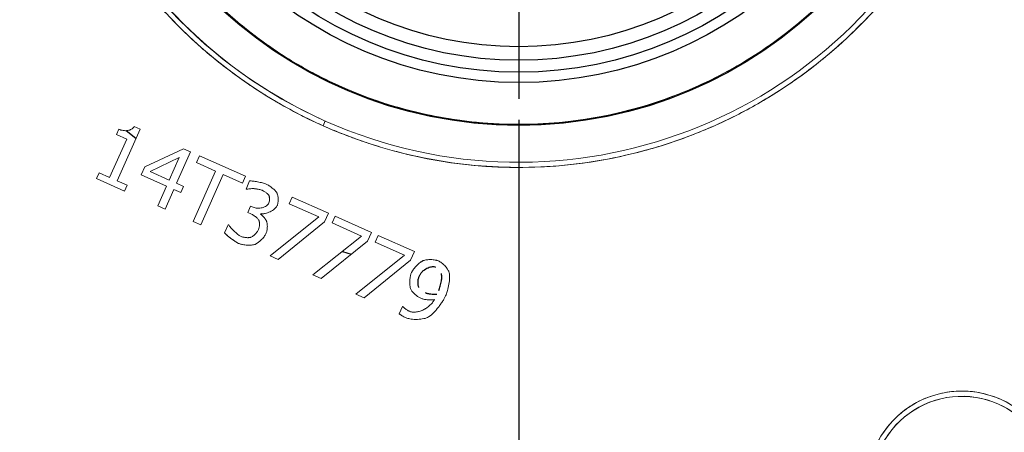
# Model space of a CAD drawing. Header units: inches. Extents: x 0.3 to 34.1, y 0.2 to 21.7.
# Tile 11 of 36: x 6.5 to 8.9, y 8.5 to 9.5. Entities that reach past the tile are written whole.
import ezdxf

# ---------------------------------------------------------------- set-up
doc = ezdxf.new("R2010")
doc.units = ezdxf.units.IN
doc.header["$MEASUREMENT"] = 0
doc.layers.add('SLD-0', color=7, linetype='Continuous', lineweight=25)
doc.styles.add('SLDTEXTSTYLE0', font='TXT', dxfattribs={"width": 0.75})
doc.dimstyles.new('SLDDIMSTYLE0', dxfattribs={"dimtxt": 0.125, "dimasz": 0.13, "dimexe": 0, "dimexo": 0.0625, "dimgap": 0.03125, "dimtad": 0, "dimtih": 1, "dimtoh": 1, "dimlfac": 0.8, "dimrnd": 1e-09, "dimzin": 12, "dimdsep": 46, "dimtxsty": 'SLDTEXTSTYLE0', "dimsah": 1, "dimcen": 0.09, "dimadec": 0, "dimazin": 3, "dimtfac": 1, "dimtofl": 0, "dimtmove": 0, "dimatfit": 3, "dimfxl": 1, "dimfrac": 2, "dimtolj": 1, "dimtzin": 12, "dimarcsym": 0})

# ---------------------------------------------------------------- blocks, each defined once
blk = doc.blocks.new('_D')
at = {"layer": 'SLD-0'}
for p, q in [((11.5481, 10.2186), (11.5481, 1.9743)), ((6.1356, 5.4623), (6.1356, 1.9743)), ((9.069, 2.2793), (9.0309, 2.2793)), ((9.0309, 2.2793), (9.0309, 2.0809)), ((9.577, 2.2793), (9.6151, 2.2793)), ((9.6151, 2.2793), (9.6151, 2.0809)), ((6.1356, 2.0993), (8.9213, 2.0993)), ((11.5481, 2.0993), (9.7247, 2.0993)), ((9.0309, 2.0809), (9.069, 2.0809)), ((9.6151, 2.0809), (9.577, 2.0809))]:
    blk.add_line(p, q, dxfattribs=at)
for points in [[(6.1356, 2.0993), (6.2656, 2.0793), (6.2656, 2.1193)], [(11.5481, 2.0993), (11.4181, 2.1193), (11.4181, 2.0793)]]:
    blk.add_solid(points, dxfattribs=at)
at = {"layer": 'SLD-0', "char_height": 0.125, "attachment_point": 1, "style": 'SLDTEXTSTYLE0'}
for s, insert in [('109.98', (9.069, 2.242)), ('4.33', (9.1614, 2.055))]:
    blk.add_mtext(s, dxfattribs=dict(at, insert=insert))
blk = doc.blocks.new('_D_1')
at = {"layer": 'SLD-0'}
for p, q in [((7.6981, 9.2324), (7.6981, 2.9192)), ((6.1356, 5.4623), (6.1356, 2.9192)), ((6.7439, 3.2242), (6.7058, 3.2242)), ((6.7058, 3.2242), (6.7058, 3.0258)), ((7.1595, 3.2242), (7.1976, 3.2242)), ((7.1976, 3.2242), (7.1976, 3.0258)), ((6.1356, 3.0442), (6.5962, 3.0442)), ((7.6981, 3.0442), (7.3072, 3.0442)), ((6.7058, 3.0258), (6.7439, 3.0258)), ((7.1976, 3.0258), (7.1595, 3.0258))]:
    blk.add_line(p, q, dxfattribs=at)
for points in [[(6.1356, 3.0442), (6.2656, 3.0242), (6.2656, 3.0642)], [(7.6981, 3.0442), (7.5681, 3.0642), (7.5681, 3.0242)]]:
    blk.add_solid(points, dxfattribs=at)
at = {"layer": 'SLD-0', "char_height": 0.125, "attachment_point": 1, "style": 'SLDTEXTSTYLE0'}
for s, insert in [('31.75', (6.7439, 3.1869)), ('1.25', (6.7901, 2.9999))]:
    blk.add_mtext(s, dxfattribs=dict(at, insert=insert))
blk = doc.blocks.new('_D_5')
at = {"layer": 'SLD-0'}
for p, q in [((8.7343, 10.2686), (12.303, 10.2686)), ((12.178, 10.2686), (12.178, 7.6237)), ((11.924, 7.5983), (11.8859, 7.5983)), ((11.8859, 7.5983), (11.8859, 7.3999)), ((12.432, 7.5983), (12.4701, 7.5983)), ((12.4701, 7.5983), (12.4701, 7.3999)), ((11.8859, 7.3999), (11.924, 7.3999)), ((12.4701, 7.3999), (12.432, 7.3999)), ((12.178, 4.9879), (12.178, 7.2128)), ((8.4492, 4.9879), (12.303, 4.9879))]:
    blk.add_line(p, q, dxfattribs=at)
for points in [[(12.178, 10.2686), (12.158, 10.1386), (12.198, 10.1386)], [(12.178, 4.9879), (12.198, 5.1179), (12.158, 5.1179)]]:
    blk.add_solid(points, dxfattribs=at)
at = {"layer": 'SLD-0', "char_height": 0.125, "attachment_point": 1, "style": 'SLDTEXTSTYLE0'}
for s, insert in [('107.30', (11.924, 7.561)), ('4.22', (12.0164, 7.374))]:
    blk.add_mtext(s, dxfattribs=dict(at, insert=insert))
blk = doc.blocks.new('SW_CENTERMARKSYMBOL_0')
at = {"layer": 'SLD-0', "color": 0}
for p, q in [((0, 0.25), (0, 0.9862)), ((0, 0), (0, 0.125)), ((-0.25, 0), (-0.9862, 0)), ((0, 0), (-0.125, 0)), ((0, 0), (0, -0.125)), ((0, 0), (0.125, 0)), ((0.25, 0), (0.9862, 0)), ((0, -0.25), (0, -0.9862))]:
    blk.add_line(p, q, dxfattribs=at)

msp = doc.modelspace()

# ---------------------------------------------------------------- linework, layer by layer
at = {"color": 144, "linetype": 'Continuous', "lineweight": 18}
for p, q in [((6.7915, 9.2102), (6.7773, 9.2165)), ((7.235, 9.2297), (7.23, 9.2182)), ((6.7405, 9.21), (6.7349, 9.1975)), ((6.7349, 9.1975), (6.7598, 9.1864)), ((6.7365, 9.0867), (6.7915, 9.2102)), ((6.7598, 9.1864), (6.7188, 9.0946)), ((6.8958, 9.1632), (6.803, 9.1199)), ((6.8792, 9.0805), (6.9127, 9.1556)), ((6.9127, 9.1556), (6.8958, 9.1632)), ((6.9336, 9.1463), (6.9263, 9.1301)), ((6.9336, 9.1463), (7.0437, 9.0972)), ((6.8155, 9.1089), (6.8854, 9.1419)), ((6.8854, 9.1419), (6.8615, 9.0883)), ((6.9263, 9.1301), (6.9723, 9.1096)), ((6.694, 9.1057), (6.6877, 9.0917)), ((6.7188, 9.0946), (6.694, 9.1057)), ((6.803, 9.1199), (6.7944, 9.1005)), ((6.7944, 9.1005), (6.8549, 9.0736)), ((6.8615, 9.0883), (6.8155, 9.1089)), ((6.9723, 9.1096), (6.9185, 8.9888)), ((6.9367, 8.9807), (6.9905, 9.1015)), ((6.9905, 9.1015), (7.0365, 9.081)), ((6.6877, 9.0917), (6.7546, 9.0619)), ((6.7608, 9.0759), (6.7365, 9.0867)), ((6.7546, 9.0619), (6.7608, 9.0759)), ((6.8955, 9.0732), (6.8792, 9.0805)), ((7.0365, 9.081), (7.0437, 9.0972)), ((7.0539, 9.0861), (7.0452, 9.0666)), ((6.8549, 9.0736), (6.834, 9.0265)), ((6.8726, 9.0657), (6.8516, 9.0186)), ((6.8726, 9.0657), (6.8889, 9.0584)), ((6.8889, 9.0584), (6.8955, 9.0732)), ((7.0452, 9.0666), (7.0463, 9.0661)), ((7.1556, 9.0474), (7.1484, 9.0313)), ((7.2192, 8.9998), (7.1484, 9.0313)), ((7.2425, 9.0086), (7.1556, 9.0474)), ((6.834, 9.0265), (6.8516, 9.0186)), ((7.056, 9.0258), (7.0492, 9.0105)), ((7.0492, 9.0105), (7.057, 9.0071)), ((7.0621, 9.023), (7.056, 9.0258)), ((7.0802, 9.0065), (7.0808, 9.0078)), ((7.2334, 8.9881), (7.2425, 9.0086)), ((6.9185, 8.9888), (6.9367, 8.9807)), ((7.0027, 8.9813), (6.994, 8.9618)), ((7.004, 8.9807), (7.0027, 8.9813)), ((7.1027, 8.9067), (7.2192, 8.9998)), ((7.1222, 8.898), (7.2334, 8.9881)), ((7.2512, 8.9855), (7.2584, 9.0015)), ((7.2512, 8.9855), (7.322, 8.9539)), ((7.3454, 8.9628), (7.2584, 9.0015)), ((7.3362, 8.9423), (7.3454, 8.9628)), ((7.322, 8.9539), (7.2055, 8.8609)), ((7.225, 8.8522), (7.3362, 8.9423)), ((7.3612, 8.9557), (7.3541, 8.9396)), ((7.3541, 8.9396), (7.4248, 8.9081)), ((7.4482, 8.917), (7.3612, 8.9557)), ((7.439, 8.8964), (7.4482, 8.917)), ((7.1027, 8.9067), (7.1222, 8.898)), ((7.4248, 8.9081), (7.3083, 8.8151)), ((7.3278, 8.8064), (7.439, 8.8964)), ((7.2055, 8.8609), (7.225, 8.8522)), ((7.3083, 8.8151), (7.3278, 8.8064)), ((7.4195, 8.7858), (7.4116, 8.7681)), ((7.4204, 8.7854), (7.4195, 8.7858))]:
    msp.add_line(p, q, dxfattribs=at)
at = {"color": 8, "linetype": 'Continuous', "lineweight": 25}
for p, q in [((6.7585, 9.2069), (6.7818, 9.1884)), ((7.2759, 8.9171), (7.2973, 8.9108))]:
    msp.add_line(p, q, dxfattribs=at)
at = {"color": 7, "linetype": 'Continuous', "lineweight": 25}
for radius in [1.0494, 0.9468, 0.9222, 0.8935, 0.8612]:
    msp.add_circle((7.6981, 10.2686), radius, dxfattribs=at)
at = {"color": 144, "linetype": 'Continuous', "lineweight": 18}
msp.add_circle((7.6981, 10.2686), 1.0469, dxfattribs=at)
for centre, radius, start, end in [((7.6981, 10.2686), 2.4825, 335.9786, 155.9786), ((7.6981, 10.2686), 1.15, 65.9786, 245.9786), ((7.6981, 10.2686), 1.1375, 65.9786, 245.9786), ((7.6981, 10.2686), 1.15, 245.9786, 65.9786), ((7.6981, 10.2686), 1.1375, 245.9786, 65.9786), ((7.6981, 10.2686), 2.4825, 155.9786, 335.9786), ((7.6981, 10.2686), 2.5762, 162.1481, 329.8091), ((7.6981, 10.2686), 2.5012, 162.1826, 329.7746), ((7.6981, 10.2686), 1.1375, 155.9786, 335.9786), ((8.7586, 8.3554), 0.2275, 335.9786, 155.9786), ((8.7586, 8.3554), 0.215, 65.9786, 245.9786), ((8.7586, 8.3554), 0.215, 335.9786, 155.9786), ((8.7586, 8.3554), 0.215, 245.9786, 65.9786)]:
    msp.add_arc(centre, radius, start, end, dxfattribs=at)
for points, knots in [([(5.4306, 11.2792), (5.4351, 11.2893), (5.4442, 11.3094), (5.4583, 11.3393), (5.4727, 11.369), (5.4875, 11.3985), (5.5028, 11.4278), (5.5184, 11.4569), (5.5344, 11.4858), (5.5508, 11.5145), (5.5676, 11.543), (5.6114, 11.6151), (5.6869, 11.728), (5.8074, 11.8814), (5.9451, 12.0306), (6.107, 12.1785), (6.2881, 12.3164), (6.4956, 12.4452), (6.7223, 12.5564), (6.9725, 12.6478), (7.24, 12.714), (7.5252, 12.7508), (7.8211, 12.7541), (8.122, 12.721), (8.4211, 12.6502), (8.7113, 12.542), (8.9858, 12.3986), (9.2384, 12.2235), (9.4642, 12.0219), (9.6596, 11.7996), (9.8228, 11.5629), (9.9524, 11.3198), (10.0517, 11.0725), (10.1206, 10.8296), (10.1636, 10.5892), (10.1822, 10.3623), (10.1804, 10.143), (10.1615, 9.9409), (10.128, 9.7487), (10.0918, 9.6064), (10.0605, 9.5047), (10.0393, 9.4421), (10.0164, 9.3801), (9.9921, 9.3187), (9.9744, 9.2783), (9.9656, 9.2581)], [0, 0, 0, 0, 0.004244, 0.008485, 0.012723, 0.016961, 0.021197, 0.025434, 0.029672, 0.033911, 0.038152, 0.042397, 0.066377, 0.090362, 0.117389, 0.14442, 0.174644, 0.204872, 0.238253, 0.271637, 0.307212, 0.344072, 0.382028, 0.42085, 0.460272, 0.5, 0.539729, 0.579151, 0.617973, 0.655929, 0.692789, 0.728363, 0.761745, 0.795129, 0.825354, 0.855581, 0.882608, 0.909639, 0.933619, 0.957604, 0.966089, 0.974565, 0.983038, 0.991514, 1, 1, 1, 1]), ([(8.1662, 11.319), (8.1591, 11.3222), (8.1448, 11.3285), (8.1231, 11.3373), (8.1013, 11.3457), (8.0794, 11.3537), (8.0573, 11.3612), (8.035, 11.3683), (8.0126, 11.3749), (7.99, 11.3811), (7.9388, 11.3939), (7.858, 11.4093), (7.7453, 11.4195), (7.6305, 11.4186), (7.514, 11.4058), (7.3986, 11.3811), (7.2857, 11.3443), (7.177, 11.2961), (7.0747, 11.2374), (6.9795, 11.1691), (6.8936, 11.093), (6.8166, 11.01), (6.729, 10.8949), (6.6418, 10.7394), (6.5844, 10.5706), (6.5574, 10.4286), (6.5472, 10.3158), (6.5481, 10.201), (6.5609, 10.0846), (6.5856, 9.9692), (6.6224, 9.8562), (6.6706, 9.7476), (6.7294, 9.6453), (6.7977, 9.5501), (6.8738, 9.4641), (6.9567, 9.3871), (7.0272, 9.3335), (7.0816, 9.2975), (7.1176, 9.2756), (7.1543, 9.2551), (7.1917, 9.2358), (7.2172, 9.2241), (7.23, 9.2182)], [0, 0, 0, 0, 0.006487, 0.012964, 0.019435, 0.025902, 0.032367, 0.038835, 0.045306, 0.051785, 0.058273, 0.089144, 0.120023, 0.152182, 0.184348, 0.217191, 0.250041, 0.282884, 0.315734, 0.347893, 0.380058, 0.41093, 0.441809, 0.500001, 0.558193, 0.589065, 0.619944, 0.652102, 0.684268, 0.717111, 0.749961, 0.782804, 0.815655, 0.847813, 0.879979, 0.910851, 0.94173, 0.953398, 0.965044, 0.976682, 0.988329, 1, 1, 1, 1]), ([(7.23, 9.2182), (7.2371, 9.2151), (7.2514, 9.2088), (7.2731, 9.2), (7.2949, 9.1916), (7.3168, 9.1836), (7.3389, 9.1761), (7.3612, 9.169), (7.3836, 9.1624), (7.4062, 9.1562), (7.4574, 9.1434), (7.5382, 9.128), (7.6509, 9.1177), (7.7657, 9.1186), (7.8822, 9.1315), (7.9976, 9.1562), (8.1105, 9.193), (8.2192, 9.2411), (8.3215, 9.2999), (8.4167, 9.3682), (8.5026, 9.4443), (8.5796, 9.5273), (8.6672, 9.6423), (8.7544, 9.7979), (8.8118, 9.9667), (8.8388, 10.1087), (8.849, 10.2215), (8.8481, 10.3363), (8.8353, 10.4527), (8.8106, 10.5681), (8.7738, 10.6811), (8.7256, 10.7897), (8.6668, 10.892), (8.5985, 10.9872), (8.5224, 11.0732), (8.4395, 11.1502), (8.369, 11.2038), (8.3146, 11.2398), (8.2786, 11.2617), (8.2419, 11.2822), (8.2045, 11.3015), (8.179, 11.3132), (8.1662, 11.319)], [0, 0, 0, 0, 0.006487, 0.012964, 0.019435, 0.025902, 0.032367, 0.038835, 0.045306, 0.051785, 0.058273, 0.089144, 0.120023, 0.152182, 0.184348, 0.217191, 0.250041, 0.282884, 0.315734, 0.347893, 0.380058, 0.41093, 0.441809, 0.500001, 0.558193, 0.589065, 0.619944, 0.652102, 0.684268, 0.717111, 0.749961, 0.782804, 0.815655, 0.847813, 0.879979, 0.910851, 0.94173, 0.953398, 0.965044, 0.976682, 0.988329, 1, 1, 1, 1]), ([(9.9656, 9.2581), (9.9611, 9.248), (9.952, 9.2279), (9.9379, 9.198), (9.9235, 9.1683), (9.9087, 9.1388), (9.8934, 9.1094), (9.8778, 9.0803), (9.8618, 9.0514), (9.8454, 9.0227), (9.8286, 8.9943), (9.7848, 8.9221), (9.7093, 8.8093), (9.5888, 8.6559), (9.4511, 8.5066), (9.2892, 8.3588), (9.1081, 8.2208), (8.9006, 8.0921), (8.6739, 7.9809), (8.4236, 7.8895), (8.1562, 7.8233), (7.871, 7.7864), (7.5751, 7.7832), (7.2742, 7.8163), (6.9751, 7.8871), (6.6849, 7.9952), (6.4104, 8.1387), (6.1578, 8.3138), (5.932, 8.5154), (5.7366, 8.7377), (5.5734, 8.9744), (5.4438, 9.2175), (5.3445, 9.4648), (5.2756, 9.7077), (5.2326, 9.9481), (5.214, 10.175), (5.2158, 10.3942), (5.2347, 10.5964), (5.2682, 10.7885), (5.3044, 10.9309), (5.3357, 11.0325), (5.3569, 11.0952), (5.3798, 11.1572), (5.4041, 11.2186), (5.4218, 11.259), (5.4306, 11.2792)], [0, 0, 0, 0, 0.004244, 0.008485, 0.012723, 0.016961, 0.021197, 0.025434, 0.029672, 0.033911, 0.038152, 0.042397, 0.066377, 0.090362, 0.117389, 0.14442, 0.174644, 0.204872, 0.238253, 0.271637, 0.307212, 0.344072, 0.382028, 0.42085, 0.460272, 0.5, 0.539729, 0.579151, 0.617973, 0.655929, 0.692789, 0.728363, 0.761745, 0.795129, 0.825354, 0.855581, 0.882608, 0.909639, 0.933619, 0.957604, 0.966089, 0.974565, 0.983038, 0.991514, 1, 1, 1, 1]), ([(5.2459, 11.0584), (5.2422, 11.0467), (5.2347, 11.0231), (5.2241, 10.9877), (5.2141, 10.9521), (5.2045, 10.9165), (5.1955, 10.8807), (5.187, 10.8448), (5.179, 10.8087), (5.1715, 10.7726), (5.1646, 10.7363), (5.1581, 10.6999), (5.1522, 10.6634), (5.1372, 10.5622), (5.1214, 10.3949), (5.1206, 10.1587), (5.1416, 9.9206), (5.1857, 9.6814), (5.2526, 9.4459), (5.3422, 9.2166), (5.4531, 8.9968), (5.5838, 8.7899), (5.7325, 8.5973), (5.8958, 8.4227), (6.0722, 8.2657), (6.2568, 8.1292), (6.4494, 8.0115), (6.6481, 7.9126), (6.8544, 7.831), (7.0707, 7.7665), (7.2956, 7.7204), (7.5304, 7.6942), (7.7694, 7.6895), (8.0119, 7.7077), (8.2532, 7.7488), (8.4908, 7.8133), (8.7213, 7.9), (8.9411, 8.0077), (9.1485, 8.1348), (9.3396, 8.2784), (9.5147, 8.4369), (9.6345, 8.567), (9.7105, 8.6597), (9.7495, 8.7097), (9.7872, 8.7606), (9.8236, 8.8123), (9.8587, 8.865), (9.8926, 8.9185), (9.9141, 8.9549), (9.9249, 8.9731)], [0, 0, 0, 0, 0.004912, 0.009818, 0.014721, 0.01962, 0.024518, 0.029414, 0.034311, 0.039209, 0.044109, 0.049012, 0.053919, 0.058831, 0.08976, 0.120692, 0.152728, 0.184767, 0.217386, 0.250009, 0.282628, 0.315251, 0.347287, 0.379326, 0.410255, 0.441188, 0.470592, 0.5, 0.529405, 0.558813, 0.589742, 0.620675, 0.652711, 0.68475, 0.717369, 0.749992, 0.782611, 0.815234, 0.84727, 0.879309, 0.910238, 0.94117, 0.949587, 0.957991, 0.966387, 0.974781, 0.983178, 0.991583, 1, 1, 1, 1]), ([(8.5993, 10.8015), (8.6028, 10.7953), (8.61, 10.7831), (8.6202, 10.7644), (8.6301, 10.7456), (8.6396, 10.7265), (8.6487, 10.7073), (8.6574, 10.6879), (8.6658, 10.6683), (8.6737, 10.6486), (8.6907, 10.6036), (8.713, 10.5321), (8.734, 10.4312), (8.7452, 10.3273), (8.7457, 10.2207), (8.7354, 10.1137), (8.7139, 10.0077), (8.6816, 9.9045), (8.6391, 9.8058), (8.5873, 9.7126), (8.5081, 9.5993), (8.393, 9.4773), (8.2339, 9.3625), (8.0566, 9.2784), (7.8943, 9.2363), (7.7568, 9.2216), (7.6501, 9.221), (7.5432, 9.2314), (7.4372, 9.2529), (7.3339, 9.2851), (7.2353, 9.3276), (7.1421, 9.3795), (7.0564, 9.4393), (6.9781, 9.5063), (6.9223, 9.5645), (6.8841, 9.6099), (6.8605, 9.6401), (6.8382, 9.6712), (6.8168, 9.703), (6.8036, 9.7249), (6.7969, 9.7358)], [0, 0, 0, 0, 0.006487, 0.012966, 0.019437, 0.025905, 0.032372, 0.03884, 0.045313, 0.051792, 0.058281, 0.089157, 0.120041, 0.152204, 0.184375, 0.217222, 0.250077, 0.282925, 0.31578, 0.347943, 0.380114, 0.441801, 0.500001, 0.558202, 0.619888, 0.652051, 0.684222, 0.71707, 0.749925, 0.782772, 0.815628, 0.847791, 0.879961, 0.910837, 0.941721, 0.953391, 0.965039, 0.976679, 0.988327, 1, 1, 1, 1]), ([(6.7773, 9.2165), (6.7768, 9.2157), (6.7758, 9.214), (6.7736, 9.2118), (6.7707, 9.2097), (6.7668, 9.2079), (6.7602, 9.2063), (6.753, 9.2064), (6.7458, 9.2079), (6.7423, 9.2093), (6.7405, 9.21)], [0, 0, 0, 0, 0.0723596, 0.1456152, 0.2220735, 0.3362926, 0.4597738, 0.7209749, 0.8600316, 1, 1, 1, 1]), ([(7.0934, 9.0786), (7.0921, 9.0791), (7.0894, 9.0802), (7.0847, 9.0815), (7.0791, 9.0829), (7.0732, 9.084), (7.0674, 9.085), (7.0621, 9.0857), (7.0577, 9.0861), (7.055, 9.0861), (7.0539, 9.0861)], [0, 0, 0, 0, 0.100108, 0.220567, 0.361873, 0.524335, 0.668317, 0.801374, 0.916521, 1, 1, 1, 1]), ([(7.1188, 9.0579), (7.1182, 9.0588), (7.117, 9.0606), (7.1146, 9.0633), (7.1116, 9.0662), (7.107, 9.0702), (7.101, 9.0747), (7.0958, 9.0773), (7.0934, 9.0786)], [0, 0, 0, 0, 0.093072, 0.201772, 0.327082, 0.46964, 0.752294, 1, 1, 1, 1]), ([(7.0463, 9.0661), (7.0475, 9.0663), (7.0501, 9.0668), (7.0543, 9.0673), (7.0588, 9.0677), (7.0619, 9.0677), (7.0633, 9.0678)], [0, 0, 0, 0, 0.205518, 0.459097, 0.759362, 1, 1, 1, 1]), ([(7.0633, 9.0678), (7.0644, 9.0677), (7.0667, 9.0675), (7.0704, 9.067), (7.075, 9.0662), (7.08, 9.0651), (7.0834, 9.0639), (7.0849, 9.0633)], [0, 0, 0, 0, 0.146143, 0.313798, 0.503364, 0.788042, 1, 1, 1, 1]), ([(7.0849, 9.0633), (7.084, 9.0637), (7.0819, 9.0645), (7.0784, 9.0654), (7.0738, 9.0664), (7.0687, 9.0673), (7.065, 9.0676), (7.0633, 9.0678)], [0, 0, 0, 0, 0.1325255, 0.2978322, 0.4967259, 0.7713906, 1, 1, 1, 1]), ([(7.0849, 9.0633), (7.0857, 9.0629), (7.0876, 9.062), (7.0903, 9.0602), (7.0932, 9.0582), (7.0959, 9.056), (7.0981, 9.0539), (7.0992, 9.0524), (7.0996, 9.0517)], [0, 0, 0, 0, 0.152243, 0.323549, 0.514951, 0.708769, 0.869776, 1, 1, 1, 1]), ([(7.0996, 9.0517), (7.0999, 9.0512), (7.1005, 9.05), (7.1011, 9.0481), (7.1015, 9.0458), (7.1017, 9.0423), (7.1017, 9.0381), (7.1007, 9.035), (7.1002, 9.0336)], [0, 0, 0, 0, 0.0952862, 0.2045149, 0.3297363, 0.4723123, 0.7589989, 1, 1, 1, 1]), ([(7.1197, 9.0272), (7.1201, 9.028), (7.1208, 9.0298), (7.1215, 9.0328), (7.122, 9.036), (7.1222, 9.0394), (7.1222, 9.0433), (7.1219, 9.0473), (7.1213, 9.0513), (7.1203, 9.0549), (7.1193, 9.057), (7.1188, 9.0579)], [0, 0, 0, 0, 0.0889708, 0.183949, 0.2859342, 0.3957344, 0.5139978, 0.6482238, 0.7779438, 0.8974401, 1, 1, 1, 1]), ([(7.1002, 9.0336), (7.0999, 9.0329), (7.0992, 9.0316), (7.0978, 9.0297), (7.096, 9.028), (7.0932, 9.0259), (7.0892, 9.0237), (7.0839, 9.0219), (7.0783, 9.0208), (7.0726, 9.0207), (7.0671, 9.0212), (7.0637, 9.0224), (7.0621, 9.023)], [0, 0, 0, 0, 0.052353, 0.106699, 0.164211, 0.225882, 0.348469, 0.48154, 0.615785, 0.749111, 0.88017, 1, 1, 1, 1]), ([(7.0808, 9.0078), (7.0815, 9.0077), (7.083, 9.0074), (7.0855, 9.0074), (7.0881, 9.0077), (7.092, 9.0084), (7.0969, 9.0098), (7.1027, 9.0122), (7.1082, 9.0153), (7.1126, 9.0185), (7.1159, 9.0216), (7.1182, 9.0243), (7.1192, 9.0262), (7.1197, 9.0272)], [0, 0, 0, 0, 0.048608, 0.10185, 0.160416, 0.224823, 0.356255, 0.496186, 0.636922, 0.768805, 0.85487, 0.93137, 1, 1, 1, 1]), ([(7.057, 9.0071), (7.0581, 9.0065), (7.0605, 9.0054), (7.064, 9.0032), (7.0676, 9.0007), (7.0709, 8.9981), (7.0737, 8.9956), (7.0749, 8.9938), (7.0755, 8.993)], [0, 0, 0, 0, 0.160144, 0.335707, 0.527607, 0.720803, 0.877475, 1, 1, 1, 1]), ([(7.0946, 8.9894), (7.0943, 8.9901), (7.0936, 8.9916), (7.0921, 8.9939), (7.0902, 8.9965), (7.0874, 8.9997), (7.0842, 9.0032), (7.0814, 9.0055), (7.0802, 9.0065)], [0, 0, 0, 0, 0.104588, 0.226064, 0.365403, 0.523253, 0.788094, 1, 1, 1, 1]), ([(7.0336, 8.9531), (7.0327, 8.9536), (7.0306, 8.9546), (7.0275, 8.9567), (7.0241, 8.9592), (7.0204, 8.9624), (7.0165, 8.966), (7.0126, 8.9699), (7.009, 8.9739), (7.0061, 8.9774), (7.0046, 8.9797), (7.004, 8.9807)], [0, 0, 0, 0, 0.078469, 0.16953, 0.273817, 0.391753, 0.523629, 0.664793, 0.798938, 0.913836, 1, 1, 1, 1]), ([(7.0755, 8.993), (7.0757, 8.9925), (7.0763, 8.9914), (7.0768, 8.9895), (7.0772, 8.9874), (7.0774, 8.985), (7.0774, 8.9809), (7.077, 8.9756), (7.0755, 8.9714), (7.0748, 8.9695)], [0, 0, 0, 0, 0.070194, 0.149496, 0.239287, 0.340518, 0.453854, 0.741547, 1, 1, 1, 1]), ([(7.0929, 8.9598), (7.0934, 8.9609), (7.0943, 8.9633), (7.0952, 8.9671), (7.0959, 8.9713), (7.0962, 8.9756), (7.0963, 8.9797), (7.096, 8.9834), (7.0956, 8.9867), (7.0949, 8.9885), (7.0946, 8.9894)], [0, 0, 0, 0, 0.120815, 0.250965, 0.391751, 0.544199, 0.676618, 0.802572, 0.911915, 1, 1, 1, 1]), ([(6.994, 8.9618), (6.9948, 8.9609), (6.9967, 8.9588), (7, 8.9557), (7.0042, 8.9522), (7.0096, 8.948), (7.0156, 8.9437), (7.0218, 8.9396), (7.0258, 8.9376), (7.0276, 8.9367)], [0, 0, 0, 0, 0.088355, 0.196673, 0.325387, 0.474754, 0.68147, 0.856247, 1, 1, 1, 1]), ([(7.0748, 8.9695), (7.0744, 8.9685), (7.0735, 8.9667), (7.0717, 8.964), (7.0696, 8.9613), (7.067, 8.9584), (7.0641, 8.9556), (7.061, 8.9532), (7.0588, 8.952), (7.0578, 8.9515)], [0, 0, 0, 0, 0.119822, 0.247556, 0.384314, 0.530999, 0.709446, 0.864998, 1, 1, 1, 1]), ([(7.067, 8.9343), (7.0678, 8.9347), (7.0693, 8.9354), (7.0717, 8.9368), (7.0746, 8.9388), (7.0779, 8.9415), (7.0816, 8.9449), (7.0852, 8.9485), (7.0883, 8.9523), (7.091, 8.956), (7.0923, 8.9586), (7.0929, 8.9598)], [0, 0, 0, 0, 0.0646107, 0.1382661, 0.2214393, 0.3515008, 0.4902232, 0.6301849, 0.7638537, 0.8913547, 1, 1, 1, 1]), ([(7.0276, 8.9367), (7.0286, 8.9363), (7.0305, 8.9355), (7.0337, 8.9346), (7.0377, 8.9337), (7.0425, 8.9329), (7.048, 8.9323), (7.0535, 8.9322), (7.0586, 8.9325), (7.0631, 8.933), (7.0658, 8.9339), (7.067, 8.9343)], [0, 0, 0, 0, 0.074823, 0.156978, 0.246879, 0.382242, 0.522783, 0.659496, 0.787083, 0.904009, 1, 1, 1, 1]), ([(7.0578, 8.9515), (7.0572, 8.9513), (7.056, 8.9508), (7.0539, 8.9505), (7.0514, 8.9503), (7.0487, 8.9502), (7.0456, 8.9504), (7.0423, 8.9508), (7.0391, 8.9514), (7.0362, 8.9521), (7.0344, 8.9528), (7.0336, 8.9531)], [0, 0, 0, 0, 0.075135, 0.161222, 0.259467, 0.370683, 0.495427, 0.633761, 0.77153, 0.895679, 1, 1, 1, 1]), ([(7.4413, 8.8667), (7.4417, 8.8676), (7.4427, 8.8694), (7.4444, 8.8722), (7.4468, 8.8756), (7.45, 8.8795), (7.4538, 8.8836), (7.4579, 8.8874), (7.4619, 8.8908), (7.4657, 8.8935), (7.4684, 8.8948), (7.4695, 8.8954)], [0, 0, 0, 0, 0.072241, 0.152766, 0.242013, 0.376585, 0.518401, 0.65609, 0.785659, 0.903706, 1, 1, 1, 1]), ([(7.4695, 8.8954), (7.4688, 8.895), (7.4671, 8.8942), (7.4646, 8.8927), (7.4615, 8.8905), (7.4579, 8.8874), (7.4538, 8.8836), (7.45, 8.8795), (7.4465, 8.8752), (7.4435, 8.871), (7.442, 8.868), (7.4413, 8.8667)], [0, 0, 0, 0, 0.061705, 0.133016, 0.214414, 0.343313, 0.48167, 0.62282, 0.758056, 0.888365, 1, 1, 1, 1]), ([(7.5059, 8.8946), (7.5052, 8.8949), (7.5036, 8.8955), (7.5008, 8.8962), (7.4973, 8.8969), (7.4929, 8.8975), (7.4877, 8.8978), (7.4826, 8.8977), (7.4777, 8.8973), (7.4733, 8.8967), (7.4707, 8.8958), (7.4695, 8.8954)], [0, 0, 0, 0, 0.065416, 0.140741, 0.226481, 0.359957, 0.501949, 0.643605, 0.776271, 0.899674, 1, 1, 1, 1]), ([(7.5309, 8.8687), (7.5306, 8.8694), (7.5299, 8.871), (7.5286, 8.8733), (7.5267, 8.8762), (7.5241, 8.8796), (7.5208, 8.8833), (7.5172, 8.8868), (7.5135, 8.89), (7.5098, 8.8926), (7.5071, 8.894), (7.5059, 8.8946)], [0, 0, 0, 0, 0.06426, 0.137308, 0.219713, 0.348448, 0.486359, 0.625713, 0.75991, 0.888676, 1, 1, 1, 1]), ([(7.4413, 8.8667), (7.4409, 8.8656), (7.44, 8.8635), (7.439, 8.86), (7.4381, 8.8557), (7.4374, 8.8506), (7.4371, 8.8448), (7.4372, 8.8391), (7.4378, 8.8338), (7.4388, 8.8291), (7.4401, 8.8263), (7.4406, 8.8251)], [0, 0, 0, 0, 0.078319, 0.16276, 0.253841, 0.389154, 0.528555, 0.663034, 0.788747, 0.903947, 1, 1, 1, 1]), ([(7.5231, 8.8113), (7.5238, 8.8129), (7.5251, 8.8161), (7.5269, 8.8213), (7.5294, 8.8302), (7.5313, 8.8401), (7.5323, 8.8505), (7.5325, 8.8569), (7.5322, 8.8619), (7.5318, 8.8656), (7.5311, 8.8677), (7.5309, 8.8687)], [0, 0, 0, 0, 0.087029, 0.17923, 0.276878, 0.559962, 0.692408, 0.812872, 0.885509, 0.947677, 1, 1, 1, 1]), ([(7.4406, 8.8251), (7.4412, 8.8241), (7.4424, 8.8222), (7.4447, 8.8193), (7.4475, 8.8164), (7.4517, 8.8127), (7.4568, 8.8086), (7.4613, 8.8063), (7.4634, 8.8052)], [0, 0, 0, 0, 0.106828, 0.225686, 0.357695, 0.503672, 0.7698, 1, 1, 1, 1]), ([(7.4359, 8.7741), (7.4368, 8.7737), (7.4386, 8.773), (7.4415, 8.7723), (7.4446, 8.7719), (7.4479, 8.7718), (7.453, 8.7721), (7.4601, 8.7736), (7.4687, 8.7769), (7.4771, 8.7815), (7.4847, 8.7874), (7.4914, 8.7941), (7.4946, 8.7994), (7.4962, 8.802)], [0, 0, 0, 0, 0.04048, 0.082185, 0.125659, 0.171383, 0.21977, 0.340937, 0.471565, 0.605737, 0.739369, 0.874027, 1, 1, 1, 1]), ([(7.4962, 8.802), (7.4955, 8.8007), (7.494, 8.7981), (7.4913, 8.7944), (7.4881, 8.7908), (7.4835, 8.7864), (7.4771, 8.7815), (7.4688, 8.7769), (7.4601, 8.7736), (7.4523, 8.772), (7.4458, 8.7717), (7.4405, 8.7723), (7.4374, 8.7735), (7.4359, 8.7741)], [0, 0, 0, 0, 0.062121, 0.125944, 0.192025, 0.260865, 0.394112, 0.528644, 0.658883, 0.780414, 0.859381, 0.931831, 1, 1, 1, 1]), ([(7.4962, 8.802), (7.495, 8.8018), (7.4924, 8.8014), (7.4883, 8.8012), (7.4838, 8.8013), (7.4787, 8.8016), (7.4733, 8.8023), (7.468, 8.8034), (7.4649, 8.8046), (7.4634, 8.8052)], [0, 0, 0, 0, 0.113862, 0.236872, 0.369673, 0.51278, 0.698678, 0.860483, 1, 1, 1, 1]), ([(7.4634, 8.8052), (7.4645, 8.8048), (7.4667, 8.8039), (7.4704, 8.8029), (7.4746, 8.8021), (7.4806, 8.8014), (7.4879, 8.801), (7.4936, 8.8017), (7.4962, 8.802)], [0, 0, 0, 0, 0.10181, 0.216434, 0.344749, 0.487382, 0.761878, 1, 1, 1, 1]), ([(7.4824, 8.7605), (7.4831, 8.761), (7.4848, 8.762), (7.4873, 8.7639), (7.49, 8.7663), (7.4938, 8.7699), (7.4987, 8.7752), (7.5045, 8.7821), (7.5101, 8.7895), (7.5152, 8.797), (7.5197, 8.8042), (7.522, 8.8091), (7.5231, 8.8113)], [0, 0, 0, 0, 0.04098, 0.088366, 0.142401, 0.203245, 0.330222, 0.470896, 0.613907, 0.75347, 0.886518, 1, 1, 1, 1]), ([(7.4263, 8.7593), (7.4252, 8.7598), (7.4226, 8.7611), (7.4187, 8.7633), (7.4148, 8.7656), (7.4126, 8.7674), (7.4116, 8.7681)], [0, 0, 0, 0, 0.222368, 0.49929, 0.792254, 1, 1, 1, 1]), ([(7.4116, 8.7681), (7.4122, 8.7677), (7.4135, 8.7666), (7.4159, 8.765), (7.4191, 8.7631), (7.4226, 8.7611), (7.4252, 8.7599), (7.4263, 8.7593)], [0, 0, 0, 0, 0.128342, 0.295074, 0.500752, 0.776208, 1, 1, 1, 1]), ([(7.4359, 8.7741), (7.435, 8.7745), (7.4331, 8.7755), (7.4301, 8.7774), (7.427, 8.7796), (7.4241, 8.7818), (7.4219, 8.7836), (7.4208, 8.7849), (7.4204, 8.7854)], [0, 0, 0, 0, 0.150507, 0.333348, 0.549392, 0.746337, 0.896193, 1, 1, 1, 1]), ([(7.4263, 8.7593), (7.4277, 8.7587), (7.4306, 8.7576), (7.4352, 8.7563), (7.441, 8.7552), (7.4479, 8.7545), (7.4556, 8.7544), (7.4633, 8.755), (7.4704, 8.7562), (7.4769, 8.7578), (7.4806, 8.7597), (7.4824, 8.7605)], [0, 0, 0, 0, 0.077309, 0.160421, 0.249978, 0.382836, 0.520872, 0.654484, 0.781497, 0.899182, 1, 1, 1, 1]), ([(8.9664, 8.2628), (8.9678, 8.2661), (8.9707, 8.2727), (8.9743, 8.2828), (8.9775, 8.293), (8.9802, 8.3033), (8.9824, 8.3138), (8.9841, 8.3243), (8.9853, 8.335), (8.9863, 8.3498), (8.9861, 8.3688), (8.9836, 8.3918), (8.9787, 8.4146), (8.969, 8.4444), (8.9513, 8.4793), (8.9229, 8.5148), (8.8893, 8.5433), (8.8518, 8.5644), (8.811, 8.5783), (8.7673, 8.5842), (8.7218, 8.5815), (8.6842, 8.5714), (8.6555, 8.5587), (8.6353, 8.5471), (8.6165, 8.5335), (8.5996, 8.5186), (8.5846, 8.5025), (8.5716, 8.4855), (8.5601, 8.4674), (8.5539, 8.4545), (8.5508, 8.448)], [0, 0, 0, 0, 0.0151264, 0.0301532, 0.0451137, 0.0600413, 0.0749702, 0.089934, 0.1049664, 0.1201006, 0.1522592, 0.184454, 0.2172969, 0.2501767, 0.3158115, 0.3800824, 0.440031, 0.5000163, 0.5599649, 0.6199501, 0.684221, 0.7498558, 0.7826986, 0.8155785, 0.847737, 0.8799319, 0.9100773, 0.939957, 0.9698412, 1, 1, 1, 1])]:
    msp.add_open_spline(points, degree=3, knots=knots, dxfattribs=at)
for points in [[(7.1002, 9.0336), (7.1026, 9.0388), (7.1019, 9.048), (7.0996, 9.0517)], [(7.0276, 8.9367), (7.0173, 8.9413), (6.9993, 8.9553), (6.994, 8.9618)]]:
    msp.add_open_spline(points, degree=3, dxfattribs=at)
at = {"color": 7, "linetype": 'Continuous', "lineweight": 25}
for points, knots in [([(7.4603, 8.8591), (7.4608, 8.8601), (7.4617, 8.8619), (7.4634, 8.8646), (7.4654, 8.8671), (7.4683, 8.8703), (7.4725, 8.8738), (7.4779, 8.8771), (7.4835, 8.8795), (7.4891, 8.8809), (7.4944, 8.8812), (7.4976, 8.8801), (7.4991, 8.8796)], [0, 0, 0, 0, 0.064515, 0.130476, 0.198499, 0.269141, 0.403578, 0.539378, 0.668547, 0.78872, 0.900949, 1, 1, 1, 1]), ([(7.5064, 8.8237), (7.5071, 8.8254), (7.5086, 8.829), (7.5104, 8.8345), (7.5118, 8.8404), (7.5129, 8.8463), (7.5136, 8.8518), (7.5138, 8.8567), (7.5137, 8.8608), (7.5131, 8.8632), (7.5129, 8.8642)], [0, 0, 0, 0, 0.135561, 0.275957, 0.421866, 0.573895, 0.705739, 0.823875, 0.924358, 1, 1, 1, 1]), ([(7.459, 8.8311), (7.4587, 8.8318), (7.4581, 8.8332), (7.4575, 8.8355), (7.4571, 8.8381), (7.457, 8.8411), (7.4571, 8.8458), (7.4577, 8.852), (7.4595, 8.8568), (7.4603, 8.8591)], [0, 0, 0, 0, 0.075331, 0.158445, 0.250542, 0.35251, 0.464999, 0.744128, 1, 1, 1, 1]), ([(7.4743, 8.8186), (7.4751, 8.8182), (7.477, 8.8175), (7.4801, 8.8167), (7.4838, 8.816), (7.4884, 8.8154), (7.4933, 8.8149), (7.4981, 8.8147), (7.5009, 8.815), (7.5022, 8.8152)], [0, 0, 0, 0, 0.094494, 0.20824, 0.341969, 0.49613, 0.698024, 0.865502, 1, 1, 1, 1])]:
    msp.add_open_spline(points, degree=3, knots=knots, dxfattribs=at)

# ---------------------------------------------------------------- block references
at = {"layer": 'SLD-0'}
msp.add_blockref('SW_CENTERMARKSYMBOL_0', (7.6981, 10.2686), dxfattribs=at)

# ---------------------------------------------------------------- dimensions: what is measured, and where the dimension line sits
for base, p1, picture, middle in [((6.1356, 2.0993), (11.5481, 10.2686), '_D', (9.323, 2.0993)), ((6.1356, 3.0442), (7.6981, 9.2824), '_D_1', (6.9517, 3.0442))]:
    dim = msp.add_linear_dim(base=base, p1=p1, p2=(6.1356, 5.5123), dimstyle='SLDDIMSTYLE0', dxfattribs=at)
    dim.commit()
    dim.dimension.update_dxf_attribs({"geometry": picture, "text_midpoint": middle, "dimtype": 160})
dim = msp.add_linear_dim(base=(12.178, 10.2686), p1=(8.3992, 4.9879), p2=(8.6843, 10.2686), angle=90, dimstyle='SLDDIMSTYLE0', dxfattribs=at)
dim.commit()
dim.dimension.update_dxf_attribs({"geometry": '_D_5', "text_midpoint": (12.178, 7.4183), "dimtype": 160})

doc.saveas('drawing.dxf')
